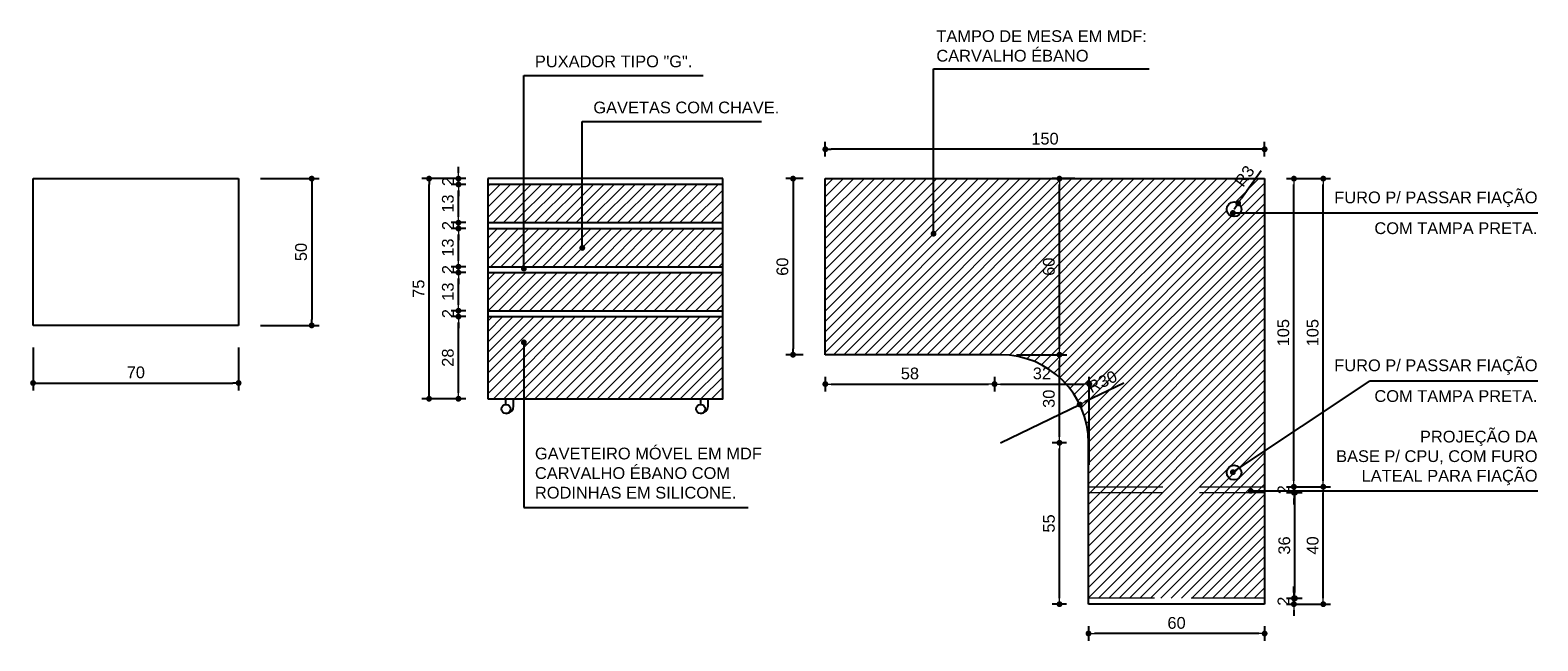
# Model space of a CAD drawing. Header units: metres. Extents: x -44 to 208, y -13 to 238.
# Tile 15 of 154: x 7.67 to 12.81, y 53.66 to 55.74. Entities that reach past the tile are written whole.
import ezdxf

# ---------------------------------------------------------------- set-up
doc = ezdxf.new("R2010")
doc.units = ezdxf.units.M
doc.header["$MEASUREMENT"] = 0
doc.linetypes.add('HIDDEN', pattern=[0.375, 0.25, -0.125])
doc.layers.add('A4Proj', color=1, linetype='HIDDEN', lineweight=9)
doc.layers.add('HAC', color=9, linetype='Continuous', lineweight=20)
for name, color, linetype in [('CTA-GER', 35, 'Continuous'), ('HTC-EST', 253, 'Continuous'), ('HTC-PIS', 8, 'Continuous'), ('TXT-ESP', 40, 'Continuous'), ('VIS-V04', 30, 'Continuous'), ('VIS-V05', 31, 'Continuous')]:
    doc.layers.add(name, color=color, linetype=linetype)
doc.styles.get("Standard").update_dxf_attribs({"font": 'arial.ttf'})
doc.styles.add('Texto Cota', font='arial.ttf')
doc.dimstyles.new('1-25', dxfattribs={"dimscale": 0.025, "dimtxt": 1.6, "dimasz": 0.8, "dimexe": 1, "dimexo": 3, "dimtad": 1, "dimdec": 0, "dimlfac": 100, "dimrnd": 0.1, "dimzin": 12, "dimdsep": 46, "dimtxsty": 'Standard', "dimblk1": 'DOT', "dimblk2": 'DOT', "dimsah": 1, "dimcen": 2, "dimclrd": 161, "dimclre": 161, "dimclrt": 40, "dimadec": 0, "dimazin": 0, "dimtfac": 1, "dimtdec": 0, "dimtix": 1, "dimtmove": 2, "dimatfit": 3, "dimldrblk": 'DOT', "dimfxl": 1, "dimtolj": 1, "dimtzin": 12, "dimarcsym": 0})
doc.dimstyles.new('ARQ-1-20', dxfattribs={"dimscale": 0, "dimtxt": 0.03, "dimasz": 0.02, "dimexe": 0.04, "dimexo": 0.04, "dimgap": 0.02, "dimtad": 1, "dimdec": 0, "dimlfac": 100, "dimzin": 1, "dimdsep": 46, "dimtxsty": 'Texto Cota', "dimblk1": 'DOT', "dimblk2": 'DOT', "dimsah": 1, "dimcen": 0.05, "dimclrd": 256, "dimclrt": 15, "dimaunit": 1, "dimazin": 0, "dimtfac": 1.8, "dimtdec": 0, "dimtix": 1, "dimtmove": 2, "dimatfit": 1, "dimldrblk": 'DOT', "dimfxl": 1, "dimtolj": 1, "dimtzin": 4, "dimlwd": -1, "dimarcsym": 0})

# ---------------------------------------------------------------- blocks, each defined once
blk = doc.blocks.new('_DOT')
at = {"color": 0, "linetype": 'ByBlock'}
blk.add_line((-0.5, 0), (-1, 0), dxfattribs=at)
at = {"color": 0, "linetype": 'ByBlock', "const_width": 0.5}
blk.add_lwpolyline([(-0.25, 0, 1), (0.25, 0, 1)], format="xyb", close=True, dxfattribs=at)
blk = doc.blocks.new('*D3675')
at = {"layer": 'Defpoints', "color": 0, "transparency": 16777216}
for p in [(11.8769, 54.1605), (11.9801, 54.1605), (11.8803, 53.8005)]:
    blk.add_point(p, dxfattribs=at)
at = {"layer": 'HAC', "color": 161, "lineweight": -2, "transparency": 16777216}
for p, q in [((11.9519, 54.1605), (12.0051, 54.1605)), ((11.9801, 53.8205), (11.9801, 54.1405)), ((11.9553, 53.8005), (12.0051, 53.8005))]:
    blk.add_line(p, q, dxfattribs=at)
at = {"layer": 'HAC', "color": 161, "lineweight": -2, "transparency": 16777216, "xscale": 0.02, "yscale": 0.02, "zscale": 0.02}
for p, rotation in [((11.9801, 54.1605), 90), ((11.9801, 53.8005), 270)]:
    blk.add_blockref('_DOT', p, dxfattribs=dict(at, rotation=rotation))
at = {"layer": 'HAC', "color": 40, "transparency": 16777216, "insert": (11.944, 53.9805), "char_height": 0.04, "attachment_point": 5, "rotation": 90}
blk.add_mtext('\\A1;36', dxfattribs=at)
blk = doc.blocks.new('*D3676')
at = {"layer": 'Defpoints', "color": 0, "transparency": 16777216}
for p in [(11.8769, 54.1805), (12.0767, 54.1805), (11.8769, 53.7805)]:
    blk.add_point(p, dxfattribs=at)
at = {"layer": 'HAC', "color": 161, "lineweight": -2, "transparency": 16777216}
for p, q in [((11.9519, 54.1805), (12.1017, 54.1805)), ((12.0767, 53.8005), (12.0767, 54.1605)), ((11.9519, 53.7805), (12.1017, 53.7805))]:
    blk.add_line(p, q, dxfattribs=at)
at = {"layer": 'HAC', "color": 161, "lineweight": -2, "transparency": 16777216, "xscale": 0.02, "yscale": 0.02, "zscale": 0.02}
for p, rotation in [((12.0767, 54.1805), 90), ((12.0767, 53.7805), 270)]:
    blk.add_blockref('_DOT', p, dxfattribs=dict(at, rotation=rotation))
at = {"layer": 'HAC', "color": 40, "transparency": 16777216, "insert": (12.0406, 53.9805), "char_height": 0.04, "attachment_point": 5, "rotation": 90}
blk.add_mtext('\\A1;40', dxfattribs=at)
blk = doc.blocks.new('*D3677')
at = {"layer": 'Defpoints', "color": 0, "transparency": 16777216}
for p in [(11.8769, 55.2305), (11.9766, 55.2305), (11.8769, 54.1805)]:
    blk.add_point(p, dxfattribs=at)
at = {"layer": 'HAC', "color": 161, "lineweight": -2, "transparency": 16777216}
for p, q in [((11.9519, 55.2305), (12.0016, 55.2305)), ((11.9766, 54.2005), (11.9766, 55.2105)), ((11.9519, 54.1805), (12.0016, 54.1805))]:
    blk.add_line(p, q, dxfattribs=at)
at = {"layer": 'HAC', "color": 161, "lineweight": -2, "transparency": 16777216, "xscale": 0.02, "yscale": 0.02, "zscale": 0.02}
for p, rotation in [((11.9766, 55.2305), 90), ((11.9766, 54.1805), 270)]:
    blk.add_blockref('_DOT', p, dxfattribs=dict(at, rotation=rotation))
at = {"layer": 'HAC', "color": 40, "transparency": 16777216, "insert": (11.9406, 54.7055), "char_height": 0.04, "attachment_point": 5, "rotation": 90}
blk.add_mtext('\\A1;105', dxfattribs=at)
blk = doc.blocks.new('*D3678')
at = {"layer": 'Defpoints', "color": 0, "transparency": 16777216}
for p in [(11.8769, 54.1805), (11.9766, 54.1805), (11.8769, 54.1605)]:
    blk.add_point(p, dxfattribs=at)
at = {"layer": 'HAC', "color": 161, "lineweight": -2, "transparency": 16777216}
for p, q in [((11.9519, 54.1805), (12.0016, 54.1805)), ((11.9766, 54.2005), (11.9766, 54.2205)), ((11.9766, 54.1605), (11.9766, 54.1805)), ((11.9519, 54.1605), (12.0016, 54.1605)), ((11.9766, 54.1405), (11.9766, 54.1205))]:
    blk.add_line(p, q, dxfattribs=at)
at = {"layer": 'HAC', "color": 161, "lineweight": -2, "transparency": 16777216, "xscale": 0.02, "yscale": 0.02, "zscale": 0.02}
for p, rotation in [((11.9766, 54.1805), 270), ((11.9766, 54.1605), 90)]:
    blk.add_blockref('_DOT', p, dxfattribs=dict(at, rotation=rotation))
at = {"layer": 'HAC', "color": 40, "transparency": 16777216, "insert": (11.9409, 54.1705), "char_height": 0.04, "attachment_point": 5, "rotation": 90}
blk.add_mtext('\\A1;2', dxfattribs=at)
blk = doc.blocks.new('*D3679')
at = {"layer": 'Defpoints', "color": 0, "transparency": 16777216}
for p in [(11.8769, 53.8005), (11.8769, 53.7805), (11.9766, 53.8005)]:
    blk.add_point(p, dxfattribs=at)
at = {"layer": 'HAC', "color": 161, "lineweight": -2, "transparency": 16777216}
for p, q in [((11.9766, 53.8205), (11.9766, 53.8405)), ((11.9519, 53.8005), (12.0016, 53.8005)), ((11.9519, 53.7805), (12.0016, 53.7805)), ((11.9766, 53.7805), (11.9766, 53.8005)), ((11.9766, 53.7605), (11.9766, 53.7405))]:
    blk.add_line(p, q, dxfattribs=at)
at = {"layer": 'HAC', "color": 161, "lineweight": -2, "transparency": 16777216, "xscale": 0.02, "yscale": 0.02, "zscale": 0.02}
for p, rotation in [((11.9766, 53.8005), 270), ((11.9766, 53.7805), 90)]:
    blk.add_blockref('_DOT', p, dxfattribs=dict(at, rotation=rotation))
at = {"layer": 'HAC', "color": 40, "transparency": 16777216, "insert": (11.9409, 53.7905), "char_height": 0.04, "attachment_point": 5, "rotation": 90}
blk.add_mtext('\\A1;2', dxfattribs=at)
blk = doc.blocks.new('*D3680')
at = {"layer": 'Defpoints', "color": 0, "transparency": 16777216}
for p in [(11.8769, 55.2305), (12.0767, 55.2305), (11.8803, 54.1805)]:
    blk.add_point(p, dxfattribs=at)
at = {"layer": 'HAC', "color": 161, "lineweight": -2, "transparency": 16777216}
for p, q in [((11.9519, 55.2305), (12.1017, 55.2305)), ((12.0767, 54.2005), (12.0767, 55.2105)), ((11.9553, 54.1805), (12.1017, 54.1805))]:
    blk.add_line(p, q, dxfattribs=at)
at = {"layer": 'HAC', "color": 161, "lineweight": -2, "transparency": 16777216, "xscale": 0.02, "yscale": 0.02, "zscale": 0.02}
for p, rotation in [((12.0767, 55.2305), 90), ((12.0767, 54.1805), 270)]:
    blk.add_blockref('_DOT', p, dxfattribs=dict(at, rotation=rotation))
at = {"layer": 'HAC', "color": 40, "transparency": 16777216, "insert": (12.0406, 54.7055), "char_height": 0.04, "attachment_point": 5, "rotation": 90}
blk.add_mtext('\\A1;105', dxfattribs=at)
blk = doc.blocks.new('*D3681')
at = {"layer": 'Defpoints', "color": 0, "transparency": 16777216}
for p in [(11.7726, 55.1262), (11.787, 55.1466)]:
    blk.add_point(p, dxfattribs=at)
at = {"layer": 'HAC', "color": 161, "lineweight": -2, "transparency": 16777216}
for p, q in [((11.8654, 55.2575), (11.7985, 55.1629)), ((11.7726, 55.1262), (11.787, 55.1466))]:
    blk.add_line(p, q, dxfattribs=at)
at = {"layer": 'HAC', "color": 161, "lineweight": -2, "transparency": 16777216, "xscale": 0.02, "yscale": 0.02, "zscale": 0.02, "rotation": 234.7439068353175}
blk.add_blockref('_DOT', (11.787, 55.1466), dxfattribs=at)
at = {"layer": 'HAC', "color": 40, "transparency": 16777216, "insert": (11.8083, 55.2392), "char_height": 0.04, "attachment_point": 5, "rotation": 54.7439}
blk.add_mtext('\\A1;R3', dxfattribs=at)
blk = doc.blocks.new('*D3682')
at = {"layer": 'Defpoints', "color": 0, "transparency": 16777216}
for p in [(10.3806, 55.2305), (10.2706, 54.6305), (10.3806, 54.6305)]:
    blk.add_point(p, dxfattribs=at)
at = {"layer": 'VIS-V04', "color": 161, "lineweight": -2, "transparency": 16777216}
for p, q in [((10.3056, 55.2305), (10.2456, 55.2305)), ((10.2706, 55.2105), (10.2706, 54.6505)), ((10.3056, 54.6305), (10.2456, 54.6305))]:
    blk.add_line(p, q, dxfattribs=at)
at = {"layer": 'VIS-V04', "color": 161, "lineweight": -2, "transparency": 16777216, "xscale": 0.02, "yscale": 0.02, "zscale": 0.02}
for p, rotation in [((10.2706, 55.2305), 90), ((10.2706, 54.6305), 270)]:
    blk.add_blockref('_DOT', p, dxfattribs=dict(at, rotation=rotation))
at = {"layer": 'VIS-V04', "color": 40, "transparency": 16777216, "insert": (10.2346, 54.9305), "char_height": 0.04, "attachment_point": 5, "rotation": 90}
blk.add_mtext('\\A1;60', dxfattribs=at)
blk = doc.blocks.new('*D3683')
at = {"layer": 'Defpoints', "color": 0, "transparency": 16777216}
for p in [(10.3806, 55.3305), (10.3806, 55.2305), (11.8769, 55.2305)]:
    blk.add_point(p, dxfattribs=at)
at = {"layer": 'VIS-V04', "color": 161, "lineweight": -2, "transparency": 16777216}
for p, q in [((10.3806, 55.3055), (10.3806, 55.3555)), ((11.8569, 55.3305), (10.4006, 55.3305)), ((11.8769, 55.3055), (11.8769, 55.3555))]:
    blk.add_line(p, q, dxfattribs=at)
at = {"layer": 'VIS-V04', "color": 161, "lineweight": -2, "transparency": 16777216, "xscale": 0.02, "yscale": 0.02, "zscale": 0.02, "rotation": 180}
blk.add_blockref('_DOT', (10.3806, 55.3305), dxfattribs=at)
at = {"layer": 'VIS-V04', "color": 161, "lineweight": -2, "transparency": 16777216, "xscale": 0.02, "yscale": 0.02, "zscale": 0.02}
blk.add_blockref('_DOT', (11.8769, 55.3305), dxfattribs=at)
at = {"layer": 'VIS-V04', "color": 40, "transparency": 16777216, "insert": (11.1287, 55.3665), "char_height": 0.04, "attachment_point": 5}
blk.add_mtext('\\A1;150', dxfattribs=at)
blk = doc.blocks.new('*D3673')
at = {"layer": 'Defpoints', "color": 0, "transparency": 16777216}
for p in [(10.3806, 54.6305), (10.9569, 54.6305), (10.9569, 54.5305)]:
    blk.add_point(p, dxfattribs=at)
at = {"layer": 'HAC', "color": 161, "lineweight": -2, "transparency": 16777216}
for p, q in [((10.3806, 54.5555), (10.3806, 54.5055)), ((10.9569, 54.5555), (10.9569, 54.5055)), ((10.4006, 54.5305), (10.9369, 54.5305))]:
    blk.add_line(p, q, dxfattribs=at)
at = {"layer": 'HAC', "color": 161, "lineweight": -2, "transparency": 16777216, "xscale": 0.02, "yscale": 0.02, "zscale": 0.02, "rotation": 180}
blk.add_blockref('_DOT', (10.3806, 54.5305), dxfattribs=at)
at = {"layer": 'HAC', "color": 161, "lineweight": -2, "transparency": 16777216, "xscale": 0.02, "yscale": 0.02, "zscale": 0.02}
blk.add_blockref('_DOT', (10.9569, 54.5305), dxfattribs=at)
at = {"layer": 'HAC', "color": 40, "transparency": 16777216, "insert": (10.6687, 54.5665), "char_height": 0.04, "attachment_point": 5}
blk.add_mtext('\\A1;58', dxfattribs=at)
blk = doc.blocks.new('*D3684')
at = {"layer": 'Defpoints', "color": 0, "transparency": 16777216}
for p in [(11.1781, 54.3305), (11.2769, 54.3305), (11.2769, 53.7805)]:
    blk.add_point(p, dxfattribs=at)
at = {"layer": 'HAC', "color": 161, "lineweight": -2, "transparency": 16777216}
for p, q in [((11.2019, 54.3305), (11.1531, 54.3305)), ((11.1781, 53.8005), (11.1781, 54.3105)), ((11.2019, 53.7805), (11.1531, 53.7805))]:
    blk.add_line(p, q, dxfattribs=at)
at = {"layer": 'HAC', "color": 161, "lineweight": -2, "transparency": 16777216, "xscale": 0.02, "yscale": 0.02, "zscale": 0.02}
for p, rotation in [((11.1781, 54.3305), 90), ((11.1781, 53.7805), 270)]:
    blk.add_blockref('_DOT', p, dxfattribs=dict(at, rotation=rotation))
at = {"layer": 'HAC', "color": 40, "transparency": 16777216, "insert": (11.1422, 54.0555), "char_height": 0.04, "attachment_point": 5, "rotation": 90}
blk.add_mtext('\\A1;55', dxfattribs=at)
blk = doc.blocks.new('*D3674')
at = {"layer": 'Defpoints', "color": 0, "transparency": 16777216}
for p in [(11.2769, 53.7805), (11.8769, 53.7805), (11.2769, 53.6805)]:
    blk.add_point(p, dxfattribs=at)
at = {"layer": 'HAC', "color": 161, "lineweight": -2, "transparency": 16777216}
for p, q in [((11.2769, 53.7055), (11.2769, 53.6555)), ((11.8569, 53.6805), (11.2969, 53.6805)), ((11.8769, 53.7055), (11.8769, 53.6555))]:
    blk.add_line(p, q, dxfattribs=at)
at = {"layer": 'HAC', "color": 161, "lineweight": -2, "transparency": 16777216, "xscale": 0.02, "yscale": 0.02, "zscale": 0.02, "rotation": 180}
blk.add_blockref('_DOT', (11.2769, 53.6805), dxfattribs=at)
at = {"layer": 'HAC', "color": 161, "lineweight": -2, "transparency": 16777216, "xscale": 0.02, "yscale": 0.02, "zscale": 0.02}
blk.add_blockref('_DOT', (11.8769, 53.6805), dxfattribs=at)
at = {"layer": 'HAC', "color": 40, "transparency": 16777216, "insert": (11.5769, 53.7165), "char_height": 0.04, "attachment_point": 5}
blk.add_mtext('\\A1;60', dxfattribs=at)
blk = doc.blocks.new('*D3685')
at = {"layer": 'Defpoints', "color": 0, "transparency": 16777216}
for p in [(10.9569, 54.6305), (11.2797, 54.5305), (11.2797, 54.1805)]:
    blk.add_point(p, dxfattribs=at)
at = {"layer": 'HAC', "color": 161, "lineweight": -2, "transparency": 16777216}
for p, q in [((10.9569, 54.5555), (10.9569, 54.5055)), ((11.2797, 54.2555), (11.2797, 54.5555)), ((10.9769, 54.5305), (11.2597, 54.5305))]:
    blk.add_line(p, q, dxfattribs=at)
at = {"layer": 'HAC', "color": 161, "lineweight": -2, "transparency": 16777216, "xscale": 0.02, "yscale": 0.02, "zscale": 0.02, "rotation": 180}
blk.add_blockref('_DOT', (10.9569, 54.5305), dxfattribs=at)
at = {"layer": 'HAC', "color": 161, "lineweight": -2, "transparency": 16777216, "xscale": 0.02, "yscale": 0.02, "zscale": 0.02}
blk.add_blockref('_DOT', (11.2797, 54.5305), dxfattribs=at)
at = {"layer": 'HAC', "color": 40, "transparency": 16777216, "insert": (11.1183, 54.5665), "char_height": 0.04, "attachment_point": 5}
blk.add_mtext('\\A1;32', dxfattribs=at)
blk = doc.blocks.new('*D3686')
at = {"layer": 'Defpoints', "color": 0, "transparency": 16777216}
for p in [(10.9569, 54.6305), (11.1781, 54.6305), (11.2769, 54.3305)]:
    blk.add_point(p, dxfattribs=at)
at = {"layer": 'HAC', "color": 161, "lineweight": -2, "transparency": 16777216}
for p, q in [((11.0319, 54.6305), (11.2031, 54.6305)), ((11.1781, 54.3505), (11.1781, 54.6105)), ((11.2019, 54.3305), (11.1531, 54.3305))]:
    blk.add_line(p, q, dxfattribs=at)
at = {"layer": 'HAC', "color": 161, "lineweight": -2, "transparency": 16777216, "xscale": 0.02, "yscale": 0.02, "zscale": 0.02}
for p, rotation in [((11.1781, 54.6305), 90), ((11.1781, 54.3305), 270)]:
    blk.add_blockref('_DOT', p, dxfattribs=dict(at, rotation=rotation))
at = {"layer": 'HAC', "color": 40, "transparency": 16777216, "insert": (11.1421, 54.4805), "char_height": 0.04, "attachment_point": 5, "rotation": 90}
blk.add_mtext('\\A1;30', dxfattribs=at)
blk = doc.blocks.new('*D3687')
at = {"layer": 'Defpoints', "color": 0, "transparency": 16777216}
for p in [(11.1781, 55.2305), (11.3053, 55.2305), (10.9569, 54.6305)]:
    blk.add_point(p, dxfattribs=at)
at = {"layer": 'HAC', "color": 161, "lineweight": -2, "transparency": 16777216}
for p, q in [((11.2303, 55.2305), (11.1531, 55.2305)), ((11.1781, 54.6505), (11.1781, 55.2105)), ((11.0319, 54.6305), (11.2031, 54.6305))]:
    blk.add_line(p, q, dxfattribs=at)
at = {"layer": 'HAC', "color": 161, "lineweight": -2, "transparency": 16777216, "xscale": 0.02, "yscale": 0.02, "zscale": 0.02}
for p, rotation in [((11.1781, 55.2305), 90), ((11.1781, 54.6305), 270)]:
    blk.add_blockref('_DOT', p, dxfattribs=dict(at, rotation=rotation))
at = {"layer": 'HAC', "color": 40, "transparency": 16777216, "insert": (11.1421, 54.9305), "char_height": 0.04, "attachment_point": 5, "rotation": 90}
blk.add_mtext('\\A1;60', dxfattribs=at)
blk = doc.blocks.new('*D3688')
at = {"layer": 'Defpoints', "color": 0, "transparency": 16777216}
for p in [(11.247, 54.461), (10.9769, 54.3305)]:
    blk.add_point(p, dxfattribs=at)
at = {"layer": 'HAC', "color": 161, "lineweight": -2, "transparency": 16777216}
for p, q in [((11.397, 54.5336), (11.265, 54.4697)), ((10.9769, 54.3305), (11.247, 54.461))]:
    blk.add_line(p, q, dxfattribs=at)
at = {"layer": 'HAC', "color": 161, "lineweight": -2, "transparency": 16777216, "xscale": 0.02, "yscale": 0.02, "zscale": 0.02, "rotation": 205.797021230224}
blk.add_blockref('_DOT', (11.247, 54.461), dxfattribs=at)
at = {"layer": 'HAC', "color": 40, "transparency": 16777216, "insert": (11.3243, 54.5385), "char_height": 0.04, "attachment_point": 5, "rotation": 25.797}
blk.add_mtext('\\A1;R30', dxfattribs=at)
blk = doc.blocks.new('*D3692')
at = {"layer": 'Defpoints', "color": 0, "transparency": 16777216}
for p in [(9.131, 54.7605), (9.231, 54.7605), (9.231, 54.4805)]:
    blk.add_point(p, dxfattribs=at)
at = {"layer": 'HAC', "color": 161, "lineweight": -2, "transparency": 16777216}
for p, q in [((9.156, 54.7605), (9.106, 54.7605)), ((9.131, 54.5005), (9.131, 54.7405)), ((9.156, 54.4805), (9.106, 54.4805))]:
    blk.add_line(p, q, dxfattribs=at)
at = {"layer": 'HAC', "color": 161, "lineweight": -2, "transparency": 16777216, "xscale": 0.02, "yscale": 0.02, "zscale": 0.02}
for p, rotation in [((9.131, 54.7605), 90), ((9.131, 54.4805), 270)]:
    blk.add_blockref('_DOT', p, dxfattribs=dict(at, rotation=rotation))
at = {"layer": 'HAC', "color": 40, "transparency": 16777216, "insert": (9.095, 54.6205), "char_height": 0.04, "attachment_point": 5, "rotation": 90}
blk.add_mtext('\\A1;28', dxfattribs=at)
blk = doc.blocks.new('*D3693')
at = {"layer": 'Defpoints', "color": 0, "transparency": 16777216}
for p in [(9.131, 54.7805), (9.231, 54.7805), (9.231, 54.7605)]:
    blk.add_point(p, dxfattribs=at)
at = {"layer": 'HAC', "color": 161, "lineweight": -2, "transparency": 16777216}
for p, q in [((9.131, 54.8005), (9.131, 54.8205)), ((9.156, 54.7805), (9.106, 54.7805)), ((9.156, 54.7605), (9.106, 54.7605)), ((9.131, 54.7605), (9.131, 54.7805)), ((9.131, 54.7405), (9.131, 54.7205))]:
    blk.add_line(p, q, dxfattribs=at)
at = {"layer": 'HAC', "color": 161, "lineweight": -2, "transparency": 16777216, "xscale": 0.02, "yscale": 0.02, "zscale": 0.02}
for p, rotation in [((9.131, 54.7805), 270), ((9.131, 54.7605), 90)]:
    blk.add_blockref('_DOT', p, dxfattribs=dict(at, rotation=rotation))
at = {"layer": 'HAC', "color": 40, "transparency": 16777216, "insert": (9.0953, 54.7705), "char_height": 0.04, "attachment_point": 5, "rotation": 90}
blk.add_mtext('\\A1;2', dxfattribs=at)
blk = doc.blocks.new('*D3694')
at = {"layer": 'Defpoints', "color": 0, "transparency": 16777216}
for p in [(9.131, 54.9105), (9.231, 54.9105), (9.231, 54.7805)]:
    blk.add_point(p, dxfattribs=at)
at = {"layer": 'HAC', "color": 161, "lineweight": -2, "transparency": 16777216}
for p, q in [((9.156, 54.9105), (9.106, 54.9105)), ((9.131, 54.8005), (9.131, 54.8905)), ((9.156, 54.7805), (9.106, 54.7805))]:
    blk.add_line(p, q, dxfattribs=at)
at = {"layer": 'HAC', "color": 161, "lineweight": -2, "transparency": 16777216, "xscale": 0.02, "yscale": 0.02, "zscale": 0.02}
for p, rotation in [((9.131, 54.9105), 90), ((9.131, 54.7805), 270)]:
    blk.add_blockref('_DOT', p, dxfattribs=dict(at, rotation=rotation))
at = {"layer": 'HAC', "color": 40, "transparency": 16777216, "insert": (9.095, 54.8455), "char_height": 0.04, "attachment_point": 5, "rotation": 90}
blk.add_mtext('\\A1;13', dxfattribs=at)
blk = doc.blocks.new('*D3695')
at = {"layer": 'Defpoints', "color": 0, "transparency": 16777216}
for p in [(9.131, 54.9305), (9.231, 54.9305), (9.231, 54.9105)]:
    blk.add_point(p, dxfattribs=at)
at = {"layer": 'HAC', "color": 161, "lineweight": -2, "transparency": 16777216}
for p, q in [((9.131, 54.9505), (9.131, 54.9705)), ((9.156, 54.9305), (9.106, 54.9305)), ((9.156, 54.9105), (9.106, 54.9105)), ((9.131, 54.9105), (9.131, 54.9305)), ((9.131, 54.8905), (9.131, 54.8705))]:
    blk.add_line(p, q, dxfattribs=at)
at = {"layer": 'HAC', "color": 161, "lineweight": -2, "transparency": 16777216, "xscale": 0.02, "yscale": 0.02, "zscale": 0.02}
for p, rotation in [((9.131, 54.9305), 270), ((9.131, 54.9105), 90)]:
    blk.add_blockref('_DOT', p, dxfattribs=dict(at, rotation=rotation))
at = {"layer": 'HAC', "color": 40, "transparency": 16777216, "insert": (9.0953, 54.9205), "char_height": 0.04, "attachment_point": 5, "rotation": 90}
blk.add_mtext('\\A1;2', dxfattribs=at)
blk = doc.blocks.new('*D3696')
at = {"layer": 'Defpoints', "color": 0, "transparency": 16777216}
for p in [(9.131, 55.0605), (9.231, 55.0605), (9.231, 54.9305)]:
    blk.add_point(p, dxfattribs=at)
at = {"layer": 'HAC', "color": 161, "lineweight": -2, "transparency": 16777216}
for p, q in [((9.156, 55.0605), (9.106, 55.0605)), ((9.131, 54.9505), (9.131, 55.0405)), ((9.156, 54.9305), (9.106, 54.9305))]:
    blk.add_line(p, q, dxfattribs=at)
at = {"layer": 'HAC', "color": 161, "lineweight": -2, "transparency": 16777216, "xscale": 0.02, "yscale": 0.02, "zscale": 0.02}
for p, rotation in [((9.131, 55.0605), 90), ((9.131, 54.9305), 270)]:
    blk.add_blockref('_DOT', p, dxfattribs=dict(at, rotation=rotation))
at = {"layer": 'HAC', "color": 40, "transparency": 16777216, "insert": (9.095, 54.9955), "char_height": 0.04, "attachment_point": 5, "rotation": 90}
blk.add_mtext('\\A1;13', dxfattribs=at)
blk = doc.blocks.new('*D3697')
at = {"layer": 'Defpoints', "color": 0, "transparency": 16777216}
for p in [(9.131, 55.0805), (9.231, 55.0805), (9.231, 55.0605)]:
    blk.add_point(p, dxfattribs=at)
at = {"layer": 'HAC', "color": 161, "lineweight": -2, "transparency": 16777216}
for p, q in [((9.131, 55.1005), (9.131, 55.1205)), ((9.156, 55.0805), (9.106, 55.0805)), ((9.156, 55.0605), (9.106, 55.0605)), ((9.131, 55.0605), (9.131, 55.0805)), ((9.131, 55.0405), (9.131, 55.0205))]:
    blk.add_line(p, q, dxfattribs=at)
at = {"layer": 'HAC', "color": 161, "lineweight": -2, "transparency": 16777216, "xscale": 0.02, "yscale": 0.02, "zscale": 0.02}
for p, rotation in [((9.131, 55.0805), 270), ((9.131, 55.0605), 90)]:
    blk.add_blockref('_DOT', p, dxfattribs=dict(at, rotation=rotation))
at = {"layer": 'HAC', "color": 40, "transparency": 16777216, "insert": (9.0953, 55.0705), "char_height": 0.04, "attachment_point": 5, "rotation": 90}
blk.add_mtext('\\A1;2', dxfattribs=at)
blk = doc.blocks.new('*D3698')
at = {"layer": 'Defpoints', "color": 0, "transparency": 16777216}
for p in [(9.131, 55.2105), (9.231, 55.2105), (9.231, 55.0805)]:
    blk.add_point(p, dxfattribs=at)
at = {"layer": 'HAC', "color": 161, "lineweight": -2, "transparency": 16777216}
for p, q in [((9.156, 55.2105), (9.106, 55.2105)), ((9.131, 55.1005), (9.131, 55.1905)), ((9.156, 55.0805), (9.106, 55.0805))]:
    blk.add_line(p, q, dxfattribs=at)
at = {"layer": 'HAC', "color": 161, "lineweight": -2, "transparency": 16777216, "xscale": 0.02, "yscale": 0.02, "zscale": 0.02}
for p, rotation in [((9.131, 55.2105), 90), ((9.131, 55.0805), 270)]:
    blk.add_blockref('_DOT', p, dxfattribs=dict(at, rotation=rotation))
at = {"layer": 'HAC', "color": 40, "transparency": 16777216, "insert": (9.095, 55.1455), "char_height": 0.04, "attachment_point": 5, "rotation": 90}
blk.add_mtext('\\A1;13', dxfattribs=at)
blk = doc.blocks.new('*D3699')
at = {"layer": 'Defpoints', "color": 0, "transparency": 16777216}
for p in [(9.131, 55.2305), (9.231, 55.2305), (9.231, 55.2105)]:
    blk.add_point(p, dxfattribs=at)
at = {"layer": 'HAC', "color": 161, "lineweight": -2, "transparency": 16777216}
for p, q in [((9.131, 55.2505), (9.131, 55.2705)), ((9.156, 55.2305), (9.106, 55.2305)), ((9.156, 55.2105), (9.106, 55.2105)), ((9.131, 55.2105), (9.131, 55.2305)), ((9.131, 55.1905), (9.131, 55.1705))]:
    blk.add_line(p, q, dxfattribs=at)
at = {"layer": 'HAC', "color": 161, "lineweight": -2, "transparency": 16777216, "xscale": 0.02, "yscale": 0.02, "zscale": 0.02}
for p, rotation in [((9.131, 55.2305), 270), ((9.131, 55.2105), 90)]:
    blk.add_blockref('_DOT', p, dxfattribs=dict(at, rotation=rotation))
at = {"layer": 'HAC', "color": 40, "transparency": 16777216, "insert": (9.0953, 55.2205), "char_height": 0.04, "attachment_point": 5, "rotation": 90}
blk.add_mtext('\\A1;2', dxfattribs=at)
blk = doc.blocks.new('*D3691')
at = {"layer": 'Defpoints', "color": 0, "transparency": 16777216}
for p in [(9.031, 55.2305), (9.231, 55.2305), (9.231, 54.4805)]:
    blk.add_point(p, dxfattribs=at)
at = {"layer": 'VIS-V04', "color": 161, "lineweight": -2, "transparency": 16777216}
for p, q in [((9.156, 55.2305), (9.006, 55.2305)), ((9.031, 54.5005), (9.031, 55.2105)), ((9.156, 54.4805), (9.006, 54.4805))]:
    blk.add_line(p, q, dxfattribs=at)
at = {"layer": 'VIS-V04', "color": 161, "lineweight": -2, "transparency": 16777216, "xscale": 0.02, "yscale": 0.02, "zscale": 0.02}
for p, rotation in [((9.031, 55.2305), 90), ((9.031, 54.4805), 270)]:
    blk.add_blockref('_DOT', p, dxfattribs=dict(at, rotation=rotation))
at = {"layer": 'VIS-V04', "color": 40, "transparency": 16777216, "insert": (8.9951, 54.8555), "char_height": 0.04, "attachment_point": 5, "rotation": 90}
blk.add_mtext('\\A1;75', dxfattribs=at)
blk = doc.blocks.new('*D3700')
at = {"layer": 'Defpoints', "color": 0, "transparency": 16777216}
for p in [(7.6821, 54.7305), (8.3821, 54.7305), (8.3821, 54.534)]:
    blk.add_point(p, dxfattribs=at)
at = {"layer": 'VIS-V04', "color": 161, "lineweight": -2, "transparency": 16777216}
for p, q in [((7.6821, 54.6555), (7.6821, 54.509)), ((8.3821, 54.6555), (8.3821, 54.509)), ((7.7021, 54.534), (8.3621, 54.534))]:
    blk.add_line(p, q, dxfattribs=at)
at = {"layer": 'VIS-V04', "color": 161, "lineweight": -2, "transparency": 16777216, "xscale": 0.02, "yscale": 0.02, "zscale": 0.02, "rotation": 180}
blk.add_blockref('_DOT', (7.6821, 54.534), dxfattribs=at)
at = {"layer": 'VIS-V04', "color": 161, "lineweight": -2, "transparency": 16777216, "xscale": 0.02, "yscale": 0.02, "zscale": 0.02}
blk.add_blockref('_DOT', (8.3821, 54.534), dxfattribs=at)
at = {"layer": 'VIS-V04', "color": 40, "transparency": 16777216, "insert": (8.0321, 54.5701), "char_height": 0.04, "attachment_point": 5}
blk.add_mtext('\\A1;70', dxfattribs=at)
blk = doc.blocks.new('*D4518')
at = {"layer": 'Defpoints', "color": 0, "transparency": 16777216}
for p in [(8.3821, 55.2305), (8.3821, 54.7305), (8.6311, 54.7305)]:
    blk.add_point(p, dxfattribs=at)
at = {"layer": 'VIS-V04', "color": 161, "lineweight": -2, "transparency": 16777216}
for p, q in [((8.4571, 55.2305), (8.6561, 55.2305)), ((8.6311, 55.2105), (8.6311, 54.7505)), ((8.4571, 54.7305), (8.6561, 54.7305))]:
    blk.add_line(p, q, dxfattribs=at)
at = {"layer": 'VIS-V04', "color": 161, "lineweight": -2, "transparency": 16777216, "xscale": 0.02, "yscale": 0.02, "zscale": 0.02}
for p, rotation in [((8.6311, 55.2305), 90), ((8.6311, 54.7305), 270)]:
    blk.add_blockref('_DOT', p, dxfattribs=dict(at, rotation=rotation))
at = {"layer": 'VIS-V04', "color": 40, "transparency": 16777216, "insert": (8.595, 54.9805), "char_height": 0.04, "attachment_point": 5, "rotation": 90}
blk.add_mtext('\\A1;50', dxfattribs=at)

msp = doc.modelspace()

# ---------------------------------------------------------------- hatches: boundary and pattern name
at = {"layer": 'HAC'}
h = msp.add_hatch(dxfattribs=at)
h.set_pattern_fill('ANSI31', color=35, scale=0.2, style=0)
h.set_pattern_definition([(45, (-24.792306, -14.386793), (-0.0176776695, 0.0176776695), [])])
h.paths.add_polyline_path([(10.031, 54.7605), (9.231, 54.7605), (9.231, 54.5819), (9.231, 54.4805), (10.031, 54.4805)])
h.paths.add_polyline_path([(10.031, 54.9105), (9.231, 54.9105), (9.231, 54.7805), (10.031, 54.7805)])
h.paths.add_polyline_path([(10.031, 55.0605), (9.231, 55.0605), (9.231, 54.9305), (10.031, 54.9305)])
h.paths.add_polyline_path([(10.031, 55.2105), (9.231, 55.2105), (9.231, 55.0805), (10.031, 55.0805)])
h = msp.add_hatch(dxfattribs=at)
h.set_pattern_fill('ANSI31', color=35, scale=0.2, style=0)
h.set_pattern_definition([(45, (-26.53446, -15.086793), (-0.0176776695, 0.0176776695), [])])
edge = h.paths.add_edge_path()
edge.add_line((11.8769, 54.1605), (11.2769, 54.1605))
edge.add_line((11.2769, 54.1605), (11.2769, 54.3305))
edge.add_arc((10.9769, 54.3305), 0.3, 0, 90)
edge.add_line((10.9769, 54.6305), (10.6769, 54.6305))
edge.add_line((10.6769, 54.6305), (10.3806, 54.6305))
edge.add_line((10.3806, 54.6305), (10.3806, 54.9305))
edge.add_line((10.3806, 54.9305), (10.3806, 55.2305))
edge.add_line((10.3806, 55.2305), (10.6769, 55.2305))
edge.add_line((10.6769, 55.2305), (11.8769, 55.2305))
edge.add_line((11.8769, 55.2305), (11.8769, 54.1605))
edge = h.paths.add_edge_path(flags=16)
edge.add_arc((11.7726, 55.1262), 0.025, 0, 360)
h.paths.add_polyline_path([(11.8769, 54.1605), (11.2769, 54.1605), (11.2769, 53.8005), (11.8769, 53.8005), (11.8769, 54.0305)])

# ---------------------------------------------------------------- linework, layer by layer
at = {"layer": 'A4Proj'}
for p, q in [((11.2797, 54.1805), (11.8769, 54.1805)), ((11.2797, 54.1605), (11.8769, 54.1605)), ((11.8769, 53.8005), (11.2769, 53.8005))]:
    msp.add_line(p, q, dxfattribs=at)
at = {"layer": 'HTC-EST'}
msp.add_line((11.8769, 53.7805), (11.2769, 53.7805), dxfattribs=at)
at = {"layer": 'HTC-PIS'}
for centre in [(11.7726, 55.1262), (11.7726, 54.2289)]:
    msp.add_circle(centre, 0.025, dxfattribs=at)
at = {"layer": 'VIS-V04'}
for p, q in [((7.6821, 55.2305), (8.3821, 55.2305)), ((7.6821, 54.7305), (7.6821, 55.2305)), ((8.3821, 55.2305), (8.3821, 54.7305)), ((10.031, 55.2305), (9.231, 55.2305)), ((9.231, 55.2305), (9.231, 54.4805)), ((10.031, 55.2105), (9.231, 55.2105)), ((10.3806, 55.2305), (10.6769, 55.2305)), ((10.3806, 54.6305), (10.3806, 55.2305)), ((10.6769, 55.2305), (11.8769, 55.2305)), ((11.8769, 55.2305), (11.8769, 54.0305)), ((9.231, 55.0805), (10.031, 55.0805)), ((9.231, 55.0605), (10.031, 55.0605)), ((9.231, 54.9305), (10.031, 54.9305)), ((9.231, 54.9105), (10.031, 54.9105)), ((9.231, 54.7805), (10.031, 54.7805)), ((9.231, 54.7605), (10.031, 54.7605)), ((8.3821, 54.7305), (7.6821, 54.7305)), ((10.6769, 54.6305), (10.3806, 54.6305)), ((10.9769, 54.6305), (10.6769, 54.6305)), ((11.2769, 53.7805), (11.2769, 54.3305)), ((11.8769, 54.0305), (11.8769, 53.7805)), ((11.8769, 53.7805), (11.2769, 53.7805))]:
    msp.add_line(p, q, dxfattribs=at)
msp.add_lwpolyline([(9.231, 54.4805), (10.031, 54.4805), (10.031, 55.2305)], dxfattribs=at)
msp.add_arc((10.9769, 54.3305), 0.3, 0, 90, dxfattribs=at)
at = {"layer": 'VIS-V05'}
for p, q in [((9.2928, 54.4605), (9.2928, 54.4805)), ((9.3188, 54.4555), (9.3188, 54.4805)), ((9.956, 54.4605), (9.956, 54.4805)), ((9.981, 54.4555), (9.981, 54.4805))]:
    msp.add_line(p, q, dxfattribs=at)
for centre in [(9.2928, 54.4455), (9.956, 54.4455)]:
    msp.add_circle(centre, 0.015, dxfattribs=at)
for centre in [(9.2938, 54.4555), (9.956, 54.4555)]:
    msp.add_arc(centre, 0.025, 270, 0, dxfattribs=at)

# ---------------------------------------------------------------- texts
at = {"layer": 'TXT-ESP', "color": 40, "char_height": 0.04, "width": 0.858331, "style": 'Texto Cota'}
for s, insert, attachment_point in [('{\\C256;TAMPO DE MESA EM MDF: CARVALHO ÉBANO}', (10.7588, 55.6825), 4), ('{\\C256;PUXADOR TIPO "G".}', (9.3915, 55.6298), 4), ('{\\C256;GAVETAS COM CHAVE.}', (9.5904, 55.4727), 4), ('{\\C256;FURO P/ PASSAR FIAÇÃO}', (12.8065, 55.1604), 6), ('{\\C256;COM TAMPA PRETA.}', (12.8065, 55.0614), 6), ('{\\C256;FURO P/ PASSAR FIAÇÃO}', (12.8065, 54.5883), 6), ('{\\C256;COM TAMPA PRETA.}', (12.8065, 54.4894), 6), ('{\\C256;PROJEÇÃO DA \\PBASE P/ CPU, COM FURO LATEAL PARA FIAÇÃO}', (12.8065, 54.2787), 6), ('{\\C256;GAVETEIRO MÓVEL EM MDF CARVALHO ÉBANO COM RODINHAS EM SILICONE.}', (9.3915, 54.2269), 4)]:
    msp.add_mtext(s, dxfattribs=dict(at, insert=insert, attachment_point=attachment_point))

# ---------------------------------------------------------------- dimensions: what is measured, and where the dimension line sits
at = {"layer": 'HAC'}
for base, p1, p2, angle, picture, middle in [((9.131, 55.2305), (9.231, 55.2105), (9.231, 55.2305), 270, '*D3699', (9.0953, 55.2205)), ((9.131, 55.2105), (9.231, 55.0805), (9.231, 55.2105), 270, '*D3698', (9.095, 55.1455)), ((11.1781, 55.2305), (10.9569, 54.6305), (11.3053, 55.2305), 90, '*D3687', (11.1421, 54.9305)), ((11.9766, 55.2305), (11.8769, 54.1805), (11.8769, 55.2305), 270, '*D3677', (11.9406, 54.7055)), ((12.0767, 55.2305), (11.8803, 54.1805), (11.8769, 55.2305), 270, '*D3680', (12.0406, 54.7055)), ((9.131, 55.0805), (9.231, 55.0605), (9.231, 55.0805), 270, '*D3697', (9.0953, 55.0705)), ((9.131, 55.0605), (9.231, 54.9305), (9.231, 55.0605), 270, '*D3696', (9.095, 54.9955)), ((9.131, 54.9305), (9.231, 54.9105), (9.231, 54.9305), 270, '*D3695', (9.0953, 54.9205)), ((9.131, 54.9105), (9.231, 54.7805), (9.231, 54.9105), 270, '*D3694', (9.095, 54.8455)), ((9.131, 54.7805), (9.231, 54.7605), (9.231, 54.7805), 270, '*D3693', (9.0953, 54.7705)), ((11.1781, 54.6305), (11.2769, 54.3305), (10.9569, 54.6305), 90, '*D3686', (11.1421, 54.4805)), ((11.1781, 54.3305), (11.2769, 53.7805), (11.2769, 54.3305), 90, '*D3684', (11.1422, 54.0555)), ((11.9766, 54.1805), (11.8769, 54.1605), (11.8769, 54.1805), 270, '*D3678', (11.9409, 54.1705)), ((11.9801, 54.1605), (11.8803, 53.8005), (11.8769, 54.1605), 270, '*D3675', (11.944, 53.9805))]:
    dim = msp.add_linear_dim(base=base, p1=p1, p2=p2, angle=angle, dimstyle='1-25', dxfattribs=at)
    dim.commit()
    dim.dimension.update_dxf_attribs({"geometry": picture, "text_midpoint": middle})
for center, mpoint, picture, middle in [((11.772566, 55.126197), (11.786997, 55.146612), '*D3681', (11.808275, 55.239185)), ((10.9769, 54.3305), (11.247, 54.461), '*D3688', (11.3243, 54.5385))]:
    dim = msp.add_radius_dim(center=center, mpoint=mpoint, dimstyle='1-25', dxfattribs=at)
    dim.commit()
    dim.dimension.update_dxf_attribs({"geometry": picture, "text_midpoint": middle})
for p1, p2, distance, picture, middle in [((9.231, 54.4805), (9.231, 54.7605), 0.1, '*D3692', (9.095, 54.6205)), ((11.8769, 53.7805), (11.8769, 54.1805), -0.1998, '*D3676', (12.0406, 53.9805)), ((11.8769, 53.7805), (11.8769, 53.8005), -0.0998, '*D3679', (11.9409, 53.7905))]:
    dim = msp.add_aligned_dim(p1=p1, p2=p2, distance=distance, dimstyle='1-25', dxfattribs=at)
    dim.commit()
    dim.dimension.update_dxf_attribs({"geometry": picture, "text_midpoint": middle})
for base, p1, p2, picture, middle in [((10.9569, 54.5305), (10.3806, 54.6305), (10.9569, 54.6305), '*D3673', (10.6687, 54.5665)), ((11.2797, 54.5305), (10.9569, 54.6305), (11.2797, 54.1805), '*D3685', (11.1183, 54.5665)), ((11.2769, 53.6805), (11.8769, 53.7805), (11.2769, 53.7805), '*D3674', (11.5769, 53.7165))]:
    dim = msp.add_linear_dim(base=base, p1=p1, p2=p2, dimstyle='1-25', dxfattribs=at)
    dim.commit()
    dim.dimension.update_dxf_attribs({"geometry": picture, "text_midpoint": middle})
at = {"layer": 'VIS-V04'}
for p1, p2, distance, picture, middle in [((11.8769, 55.2305), (10.3806, 55.2305), -0.1, '*D3683', (11.1287, 55.3665)), ((9.231, 54.4805), (9.231, 55.2305), 0.2, '*D3691', (8.9951, 54.8555)), ((10.3806, 55.2305), (10.3806, 54.6305), -0.11, '*D3682', (10.2346, 54.9305)), ((7.6821, 54.7305), (8.3821, 54.7305), -0.1965, '*D3700', (8.0321, 54.5701))]:
    dim = msp.add_aligned_dim(p1=p1, p2=p2, distance=distance, dimstyle='1-25', dxfattribs=at)
    dim.commit()
    dim.dimension.update_dxf_attribs({"geometry": picture, "text_midpoint": middle})
dim = msp.add_linear_dim(base=(8.6311, 54.7305), p1=(8.3821, 55.2305), p2=(8.3821, 54.7305), angle=90, dimstyle='1-25', dxfattribs=at)
dim.commit()
dim.dimension.update_dxf_attribs({"geometry": '*D4518', "text_midpoint": (8.595, 54.9805)})

# ---------------------------------------------------------------- leaders
at = {"layer": 'CTA-GER'}
for points in [[(9.3538, 54.9241), (9.3537, 55.582), (9.9646, 55.582)], [(10.7492, 55.0429), (10.7492, 55.605), (11.4831, 55.605)], [(9.5527, 54.9945), (9.5527, 55.425), (10.1636, 55.425)], [(11.7688, 55.1136), (12.236, 55.1136), (12.8075, 55.1136)], [(9.3538, 54.6725), (9.3537, 54.1103), (10.1177, 54.1103)], [(11.7688, 54.2301), (12.236, 54.5416), (12.8075, 54.5416)], [(11.8295, 54.1666), (12.236, 54.1666), (12.8075, 54.1666)]]:
    msp.add_leader(points, dimstyle='ARQ-1-20', override={"dimscale": 1}, dxfattribs=at)

doc.saveas('drawing.dxf')
